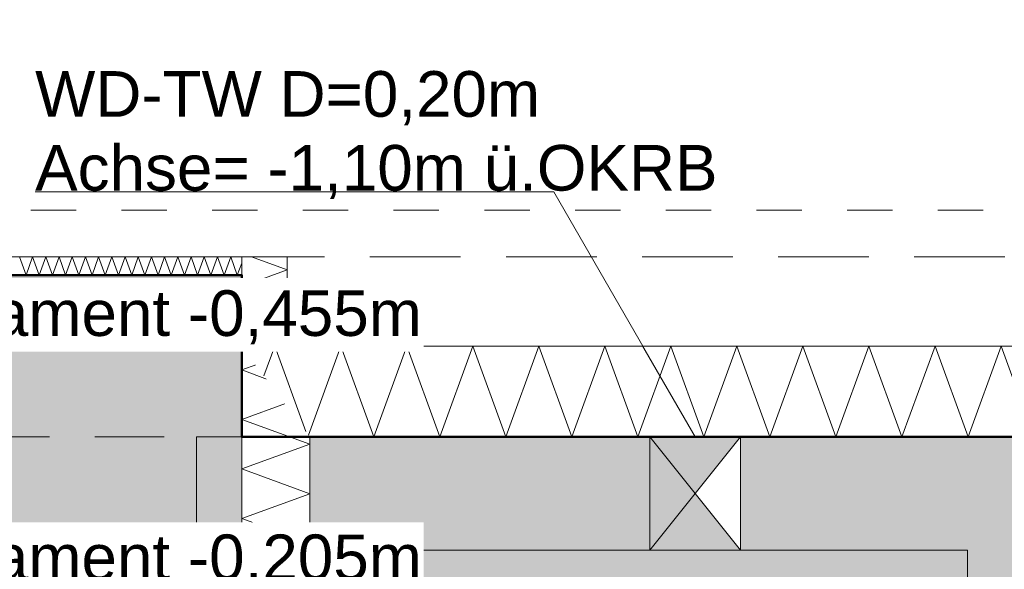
# Model space of a CAD drawing. Header units: metres. Extents: x -273 to 6, y -183 to 13.
# Tile 91 of 256: x -151.51 to -149.34, y -0.54 to 0.67. Entities that reach past the tile are written whole.
import ezdxf

# ---------------------------------------------------------------- set-up
doc = ezdxf.new("R2010")
doc.units = ezdxf.units.M
doc.header["$LTSCALE"] = 0.05
doc.header["$PDMODE"] = 1
doc.header["$PDSIZE"] = -2
for name, pattern in [('ISO-02 Strichlinie', [3.81, 3.048, -0.762]), ('ISO-03 Gestrichelt mit Abstand-3', [1.524, 0.6096, -0.9144]), ('Linienart-53', [5.291531, 3.175, -1.058062, 0.352704, -0.705764]), ('Linienart-Gestrichelt mit Abstand', [6, 4, -2])]:
    doc.linetypes.add(name, pattern=pattern)
doc.layers.get('0').update_dxf_attribs({"lineweight": 25})
for name, color, linetype, lineweight, true_color in [('00 -Bauelemente -Beton unbewehrt', 7, 'Continuous', 9, 0xf7e06e), ('00 -Bauelemente -Dämmung innen', 7, 'Continuous', 9, 0xff7fe6), ('30 -32 Gründung- 2 Flachgründungen u. Bodenplatten', 7, 'Continuous', 9, 0xff6633), ('30 -34 Innenwände- 11 Durchbruch', 4, 'Continuous', 9, 0x00ffff), ('70 -72 Beschriftung- 1 Beschriftung allgemein', 7, 'Continuous', 9, 0xff6633), ('70 -76 Bemaßung- 2 Allgemein', 7, 'Continuous', 5, 0x6666cc), ('CW-Unsichtbar', 7, 'Continuous', 9, 0x599559)]:
    doc.layers.add(name, color=color, linetype=linetype, lineweight=lineweight, true_color=true_color)
doc.layers.add('70 -71 Achsen- 1 Gebäudeachsen', color=7, linetype='Linienart-53', lineweight=18)
doc.layers.add('Keine', color=7, linetype='Continuous', lineweight=9)
doc.styles.add('Arial', font='arial.ttf')
doc.dimstyles.new('k+k 1_50', dxfattribs={"dimtxt": 0.100689, "dimasz": 0.05302, "dimexe": 0.05, "dimexo": 0.15, "dimgap": 0.01, "dimtad": 1, "dimdec": 3, "dimtxsty": 'Arial', "dimblk": 'VW_SLASH', "dimblk1": 'VW_SLASH', "dimblk2": 'VW_SLASH', "dimcen": 0, "dimdle": 0.05, "dimadec": 3, "dimazin": 0, "dimtfac": 0.75, "dimtdec": 3, "dimtix": 1, "dimtmove": 0, "dimatfit": 0, "dimldrblk": 'VW_SLASH-1', "dimfxl": 0.125, "dimfxlon": 1, "dimfrac": 2, "dimtolj": 1, "dimarcsym": 0})
doc.dimstyles.new('k+k_klein', dxfattribs={"dimtxt": 0.100689, "dimasz": 0.05302, "dimexe": 0.05, "dimexo": 0.15, "dimgap": 0.005, "dimtad": 1, "dimdec": 3, "dimtxsty": 'Arial', "dimblk": 'VW_SLASH-2', "dimblk1": 'VW_SLASH-2', "dimblk2": 'VW_SLASH-2', "dimcen": 0, "dimdle": 0.025, "dimadec": 3, "dimazin": 0, "dimtfac": 0.75, "dimtdec": 3, "dimtix": 1, "dimtmove": 0, "dimatfit": 0, "dimldrblk": 'VW_FILLEDARROW', "dimfxl": 0.1, "dimfxlon": 1, "dimfrac": 2, "dimtolj": 1, "dimarcsym": 0})

# ---------------------------------------------------------------- blocks, each defined once
blk = doc.blocks.new('_Achsen (3D)')
at = {"layer": '70 -71 Achsen- 1 Gebäudeachsen', "transparency": 33554687}
blk.add_line((-179.668, -0.447), (3.826, -0.447), dxfattribs=at)
blk = doc.blocks.new('Gruppe-754')
at = {"color": 255, "linetype": 'Continuous', "lineweight": 5}
blk.add_wipeout([(-154.321, 0.1099), (-151.021, 0.1099), (-151.021, 0.1499), (-154.321, 0.1499)], dxfattribs=at).dxf.layer = '00 -Bauelemente -Dämmung innen'
blk = doc.blocks.new('Gruppe-755')
at = {"layer": '00 -Bauelemente -Dämmung innen', "color": 7, "transparency": 33554687, "flags": 128}
blk.add_lwpolyline([(-151.5111, 0.1499), (-151.4966, 0.1099), (-151.482, 0.1499), (-151.4675, 0.1099), (-151.4529, 0.1499), (-151.4384, 0.1099), (-151.4238, 0.1499), (-151.4092, 0.1099), (-151.3947, 0.1499), (-151.3801, 0.1099), (-151.3656, 0.1499), (-151.351, 0.1099), (-151.3364, 0.1499), (-151.3219, 0.1099), (-151.3073, 0.1499), (-151.2928, 0.1099), (-151.2782, 0.1499), (-151.2636, 0.1099), (-151.2491, 0.1499), (-151.2345, 0.1099), (-151.22, 0.1499), (-151.2054, 0.1099), (-151.1909, 0.1499), (-151.1763, 0.1099), (-151.1617, 0.1499), (-151.1472, 0.1099), (-151.1326, 0.1499), (-151.1181, 0.1099), (-151.1035, 0.1499), (-151.0889, 0.1099), (-151.0744, 0.1499), (-151.0598, 0.1099), (-151.0453, 0.1499), (-151.0307, 0.1099), (-151.021, 0.1366)], dxfattribs=at)
blk = doc.blocks.new('Gruppe-757')
at = {"layer": '00 -Bauelemente -Dämmung innen', "color": 7, "linetype": 'Continuous', "lineweight": 9, "transparency": 33554687}
blk.add_line((-151.021, 0.1099), (-151.021, 0.1499), dxfattribs=at)
blk = doc.blocks.new('Gruppe-758')
at = {"color": 7, "transparency": 33554687}
blk.add_blockref('Gruppe-757', (0, 0), dxfattribs=at)
blk = doc.blocks.new('Gruppe-759')
at = {"layer": '00 -Bauelemente -Dämmung innen', "color": 7, "linetype": 'Continuous', "lineweight": 9, "transparency": 33554687}
blk.add_line((-151.021, 0.1499), (-154.321, 0.1499), dxfattribs=at)
blk = doc.blocks.new('Gruppe-760')
at = {"layer": '00 -Bauelemente -Dämmung innen', "color": 7, "linetype": 'Continuous', "lineweight": 9, "transparency": 33554687}
blk.add_line((-154.321, 0.1099), (-151.021, 0.1099), dxfattribs=at)
blk = doc.blocks.new('Gruppe-761')
at = {"color": 7, "transparency": 33554687}
for name in ['Gruppe-759', 'Gruppe-760']:
    blk.add_blockref(name, (0, 0), dxfattribs=at)
blk = doc.blocks.new('Gruppe-762')
at = {"layer": '00 -Bauelemente -Dämmung innen', "color": 7}
blk.add_blockref('Gruppe-754', (0, 0), dxfattribs=at)
at = {"color": 7, "transparency": 33554687}
for name in ['Gruppe-758', 'Gruppe-761']:
    blk.add_blockref(name, (0, 0), dxfattribs=at)
at = {"layer": '00 -Bauelemente -Dämmung innen', "color": 7, "transparency": 33554687}
blk.add_blockref('Gruppe-755', (0, 0), dxfattribs=at)
blk = doc.blocks.new('Gruppe-763')
at = {"layer": '00 -Bauelemente -Dämmung innen', "color": 7, "transparency": 33554687}
blk.add_blockref('Gruppe-762', (0, 0), dxfattribs=at)
at = {"layer": '00 -Bauelemente -Dämmung innen', "color": 0, "flags": 1}
for tag in ['IFC_UUID', 'instanceID', 'prm0_name', 'prm0_type', 'prm0_value', 'prm1_name', 'prm1_type', 'prm1_value', 'prm2_name', 'prm2_type', 'prm2_value', 'prm3_name', 'prm3_type', 'prm3_value', 'prm4_name', 'prm4_type', 'prm4_value', 'prm5_name', 'prm5_type', 'prm5_value', 'prm6_name', 'prm6_type', 'prm6_value']:
    blk.add_attdef(tag, (-154.321, 0.1099), '', height=0.00018, dxfattribs=at)
blk = doc.blocks.new('Gruppe-764')
at = {"color": 255, "linetype": 'Continuous', "lineweight": 5}
blk.add_wipeout([(-150.921, -0.097), (-150.921, 0.1499), (-151.021, 0.1499), (-151.021, -0.097)], dxfattribs=at).dxf.layer = '00 -Bauelemente -Dämmung innen'
blk = doc.blocks.new('Gruppe-765')
at = {"layer": '00 -Bauelemente -Dämmung innen', "color": 7, "transparency": 33554687, "flags": 128}
blk.add_lwpolyline([(-150.921, -0.097), (-151.021, -0.0606), (-150.921, -0.0242), (-151.021, 0.0121), (-150.921, 0.0485), (-151.021, 0.0849), (-150.921, 0.1213), (-150.9994, 0.1499)], dxfattribs=at)
blk = doc.blocks.new('Gruppe-766')
at = {"layer": '00 -Bauelemente -Dämmung innen', "color": 7, "linetype": 'Continuous', "lineweight": 9, "transparency": 33554687}
blk.add_line((-151.021, -0.097), (-150.921, -0.097), dxfattribs=at)
blk = doc.blocks.new('Gruppe-767')
at = {"layer": '00 -Bauelemente -Dämmung innen', "color": 7, "linetype": 'Continuous', "lineweight": 9, "transparency": 33554687}
blk.add_line((-150.921, 0.1499), (-151.021, 0.1499), dxfattribs=at)
blk = doc.blocks.new('Gruppe-768')
at = {"color": 7, "transparency": 33554687}
for name in ['Gruppe-767', 'Gruppe-766']:
    blk.add_blockref(name, (0, 0), dxfattribs=at)
blk = doc.blocks.new('Gruppe-769')
at = {"layer": '00 -Bauelemente -Dämmung innen', "color": 7, "linetype": 'Continuous', "lineweight": 9, "transparency": 33554687}
blk.add_line((-151.021, 0.1499), (-151.021, -0.097), dxfattribs=at)
blk = doc.blocks.new('Gruppe-770')
at = {"layer": '00 -Bauelemente -Dämmung innen', "color": 7, "linetype": 'Continuous', "lineweight": 9, "transparency": 33554687}
blk.add_line((-150.921, -0.097), (-150.921, 0.1499), dxfattribs=at)
blk = doc.blocks.new('Gruppe-771')
at = {"color": 7, "transparency": 33554687}
for name in ['Gruppe-769', 'Gruppe-770']:
    blk.add_blockref(name, (0, 0), dxfattribs=at)
blk = doc.blocks.new('Gruppe-772')
at = {"layer": '00 -Bauelemente -Dämmung innen', "color": 7}
blk.add_blockref('Gruppe-764', (0, 0), dxfattribs=at)
at = {"color": 7, "transparency": 33554687}
for name in ['Gruppe-768', 'Gruppe-771']:
    blk.add_blockref(name, (0, 0), dxfattribs=at)
at = {"layer": '00 -Bauelemente -Dämmung innen', "color": 7, "transparency": 33554687}
blk.add_blockref('Gruppe-765', (0, 0), dxfattribs=at)
blk = doc.blocks.new('Gruppe-773')
at = {"layer": '00 -Bauelemente -Dämmung innen', "color": 7, "transparency": 33554687}
blk.add_blockref('Gruppe-772', (0, 0), dxfattribs=at)
at = {"layer": '00 -Bauelemente -Dämmung innen', "color": 0, "flags": 1}
for tag in ['prm0_value', 'prm1_value', 'prm2_value', 'prm3_value', 'prm4_value', 'prm5_value', 'prm6_value', 'IFC_UUID', 'instanceID', 'prm0_name', 'prm0_type', 'prm1_name', 'prm1_type', 'prm2_name', 'prm2_type', 'prm3_name', 'prm3_type', 'prm4_name', 'prm4_type', 'prm5_name', 'prm5_type', 'prm6_name', 'prm6_type']:
    blk.add_attdef(tag, (-151.021, -0.097), '', height=0.00018, dxfattribs=at)
blk = doc.blocks.new('Gruppe-2113')
at = {"color": 255, "linetype": 'Continuous', "lineweight": 5}
blk.add_wipeout([(-150.8709, -2.247), (-150.8709, -0.247), (-151.0209, -0.0424), (-151.0209, -2.447)], dxfattribs=at).dxf.layer = '00 -Bauelemente -Dämmung innen'
blk = doc.blocks.new('Gruppe-2114')
at = {"layer": '00 -Bauelemente -Dämmung innen', "color": 7, "transparency": 33554687, "flags": 128}
for points in [[(-150.9638, -0.1202), (-151.0209, -0.0994), (-150.9879, -0.0874)], [(-150.9638, -0.1202), (-151.0209, -0.0994), (-150.9879, -0.0874)], [(-150.8709, -0.5908), (-151.0209, -0.5362), (-150.8709, -0.4816), (-151.0209, -0.427), (-150.8709, -0.3724), (-151.0209, -0.3178), (-150.8709, -0.2632), (-151.0209, -0.2086), (-150.9247, -0.1736)]]:
    blk.add_lwpolyline(points, dxfattribs=at)
blk = doc.blocks.new('Gruppe-2115')
at = {"layer": '00 -Bauelemente -Dämmung innen', "color": 7, "linetype": 'Continuous', "lineweight": 9, "transparency": 33554687}
blk.add_line((-151.0209, -0.0424), (-151.0209, -2.447), dxfattribs=at)
blk = doc.blocks.new('Gruppe-2116')
at = {"layer": '00 -Bauelemente -Dämmung innen', "color": 7, "linetype": 'Continuous', "lineweight": 9, "transparency": 33554687}
blk.add_line((-150.8709, -2.247), (-150.8709, -0.247), dxfattribs=at)
blk = doc.blocks.new('Gruppe-2117')
at = {"layer": '00 -Bauelemente -Dämmung innen', "color": 7, "transparency": 33554687}
for name in ['Gruppe-2115', 'Gruppe-2116']:
    blk.add_blockref(name, (0, 0), dxfattribs=at)
blk = doc.blocks.new('Gruppe-2118')
at = {"layer": '00 -Bauelemente -Dämmung innen', "color": 7}
blk.add_blockref('Gruppe-2113', (0, 0), dxfattribs=at)
at = {"layer": '00 -Bauelemente -Dämmung innen', "color": 7, "transparency": 33554687}
for name in ['Gruppe-2117', 'Gruppe-2114']:
    blk.add_blockref(name, (0, 0), dxfattribs=at)
blk = doc.blocks.new('Gruppe-2119')
at = {"layer": '00 -Bauelemente -Dämmung innen', "color": 7, "transparency": 33554687}
blk.add_blockref('Gruppe-2118', (0, 0), dxfattribs=at)
at = {"layer": '00 -Bauelemente -Dämmung innen', "color": 0, "flags": 1}
for tag in ['prm0_value', 'prm1_value', 'prm2_value', 'prm3_value', 'prm4_value', 'prm5_value', 'prm6_value', 'IFC_UUID', 'instanceID', 'prm0_name', 'prm0_type', 'prm1_name', 'prm1_type', 'prm2_name', 'prm2_type', 'prm3_name', 'prm3_type', 'prm4_name', 'prm4_type', 'prm5_name', 'prm5_type', 'prm6_name', 'prm6_type']:
    blk.add_attdef(tag, (-151.0209, -2.447), '', height=0.00018, dxfattribs=at)
blk = doc.blocks.new('Gruppe-2127')
at = {"layer": '30 -32 Gründung- 2 Flachgründungen u. Bodenplatten', "flags": 128}
blk.add_lwpolyline([(-154.221, 0.1099), (-151.021, 0.1099), (-151.021, -2.8901), (-154.221, -2.8901)], close=True, dxfattribs=at)
blk = doc.blocks.new('Gruppe-2218')
at = {"color": 255, "linetype": 'Continuous', "lineweight": 5}
blk.add_wipeout([(-150.8709, -0.247), (-149.1709, -0.247), (-149.1709, -0.047), (-151.021, -0.047)], dxfattribs=at).dxf.layer = '00 -Bauelemente -Dämmung innen'
blk = doc.blocks.new('Gruppe-2219')
at = {"layer": '00 -Bauelemente -Dämmung innen', "color": 7, "transparency": 33554687, "flags": 128}
for points in [[(-150.972, -0.1123), (-150.9482, -0.047), (-150.8797, -0.2353)], [(-149.1709, -0.1303), (-149.2011, -0.047), (-149.2739, -0.247), (-149.3467, -0.047), (-149.4195, -0.247), (-149.4923, -0.047), (-149.5651, -0.247), (-149.6379, -0.047), (-149.7107, -0.247), (-149.7835, -0.047), (-149.8563, -0.247), (-149.9291, -0.047), (-150.0019, -0.247), (-150.0747, -0.047), (-150.1475, -0.247), (-150.2203, -0.047), (-150.2931, -0.247), (-150.3659, -0.047), (-150.4386, -0.247), (-150.5114, -0.047), (-150.5842, -0.247), (-150.657, -0.047), (-150.7298, -0.247), (-150.8026, -0.047), (-150.8739, -0.243)]]:
    blk.add_lwpolyline(points, dxfattribs=at)
blk = doc.blocks.new('Gruppe-2220')
at = {"layer": '00 -Bauelemente -Dämmung innen', "color": 7, "linetype": 'Continuous', "lineweight": 9, "transparency": 33554687}
blk.add_line((-149.1709, -0.247), (-149.1709, -0.047), dxfattribs=at)
blk = doc.blocks.new('Gruppe-2221')
at = {"layer": '00 -Bauelemente -Dämmung innen', "color": 7, "transparency": 33554687}
blk.add_blockref('Gruppe-2220', (0, 0), dxfattribs=at)
blk = doc.blocks.new('Gruppe-2222')
at = {"layer": '00 -Bauelemente -Dämmung innen', "color": 7, "linetype": 'Continuous', "lineweight": 9, "transparency": 33554687}
blk.add_line((-149.1709, -0.047), (-151.021, -0.047), dxfattribs=at)
blk = doc.blocks.new('Gruppe-2223')
at = {"layer": '00 -Bauelemente -Dämmung innen', "color": 7, "linetype": 'Continuous', "lineweight": 9, "transparency": 33554687}
blk.add_line((-150.8709, -0.247), (-149.1709, -0.247), dxfattribs=at)
blk = doc.blocks.new('Gruppe-2224')
at = {"layer": '00 -Bauelemente -Dämmung innen', "color": 7, "transparency": 33554687}
for name in ['Gruppe-2222', 'Gruppe-2223']:
    blk.add_blockref(name, (0, 0), dxfattribs=at)
blk = doc.blocks.new('Gruppe-2225')
at = {"layer": '00 -Bauelemente -Dämmung innen', "color": 7}
blk.add_blockref('Gruppe-2218', (0, 0), dxfattribs=at)
at = {"layer": '00 -Bauelemente -Dämmung innen', "color": 7, "transparency": 33554687}
for name in ['Gruppe-2224', 'Gruppe-2219', 'Gruppe-2221']:
    blk.add_blockref(name, (0, 0), dxfattribs=at)
blk = doc.blocks.new('Gruppe-2226')
at = {"layer": '00 -Bauelemente -Dämmung innen', "color": 7, "transparency": 33554687}
blk.add_blockref('Gruppe-2225', (0, 0), dxfattribs=at)
at = {"layer": '00 -Bauelemente -Dämmung innen', "color": 0, "flags": 1}
for tag in ['prm0_value', 'prm1_value', 'prm2_value', 'prm3_value', 'prm4_value', 'prm5_value', 'prm6_value', 'IFC_UUID', 'instanceID', 'prm0_name', 'prm0_type', 'prm1_name', 'prm1_type', 'prm2_name', 'prm2_type', 'prm3_name', 'prm3_type', 'prm4_name', 'prm4_type', 'prm5_name', 'prm5_type', 'prm6_name', 'prm6_type']:
    blk.add_attdef(tag, (-151.021, -0.247), '', height=0.00018, dxfattribs=at)
blk = doc.blocks.new('Gruppe-2453')
at = {"layer": '30 -34 Innenwände- 11 Durchbruch', "flags": 128}
blk.add_lwpolyline([(-150.1209, -0.247), (-149.9209, -0.247), (-150.1209, -0.497), (-149.9209, -0.497)], close=True, dxfattribs=at)
blk = doc.blocks.new('Gruppe-2454')
at = {"layer": '30 -34 Innenwände- 11 Durchbruch', "linetype": 'Continuous', "lineweight": 0}
blk.add_hatch(color=4, dxfattribs=at).paths.add_polyline_path([(-150.1209, -0.497), (-150.1209, -0.247), (-149.9209, -0.497), (-149.9209, -0.247)])
at = {"layer": '30 -34 Innenwände- 11 Durchbruch', "flags": 128}
blk.add_lwpolyline([(-150.1209, -0.497), (-150.1209, -0.247), (-149.9209, -0.497), (-149.9209, -0.247)], close=True, dxfattribs=at)
blk = doc.blocks.new('Gruppe-2455')
at = {"layer": '30 -34 Innenwände- 11 Durchbruch', "insert": (-151.4765, 0.2775), "char_height": 0.100689, "attachment_point": 7, "line_spacing_factor": 0.970891, "style": 'Arial'}
blk.add_mtext('WD-TW D=0,20m\\PAchse= -1,10m ü.OKRB', dxfattribs=at)
blk = doc.blocks.new('Gruppe-2456')
at = {"layer": '30 -34 Innenwände- 11 Durchbruch', "color": 7, "transparency": 33554687}
blk.add_blockref('Gruppe-2455', (0, 0), dxfattribs=at)
at = {"layer": '30 -34 Innenwände- 11 Durchbruch'}
for name in ['Gruppe-2453', 'Gruppe-2454']:
    blk.add_blockref(name, (0, 0), dxfattribs=at)
blk = doc.blocks.new('Gruppe-2457')
at = {"layer": 'CW-Unsichtbar', "linetype": 'Continuous', "lineweight": 5, "transparency": 33554687}
for p in [(-150.1209, -0.372), (-149.9209, -0.372)]:
    blk.add_point(p, dxfattribs=at)
at = {"layer": '30 -34 Innenwände- 11 Durchbruch', "color": 7, "transparency": 33554687}
blk.add_blockref('Gruppe-2456', (0, 0), dxfattribs=at)
at = {"layer": '30 -34 Innenwände- 11 Durchbruch', "color": 0, "flags": 1}
for tag in ['prm0_value', 'prm1_value', 'prm2_value', 'prm3_value', 'prm4_value', 'prm5_value', 'prm6_value', 'prm7_value', 'IFC_UUID', 'instanceID', 'prm0_name', 'prm0_type', 'prm1_name', 'prm1_type', 'prm2_name', 'prm2_type', 'prm3_name', 'prm3_type', 'prm4_name', 'prm4_type', 'prm5_name', 'prm5_type', 'prm6_name', 'prm6_type', 'prm7_name', 'prm7_type']:
    blk.add_attdef(tag, (-151.4765, -0.497), '', height=0.00018, dxfattribs=at)
blk = doc.blocks.new('Gruppe-2490')
at = {"layer": 'Keine', "color": 7, "linetype": 'ISO-03 Gestrichelt mit Abstand-3', "lineweight": 9, "flags": 128}
blk.add_lwpolyline([(-159.876, 1.053), (-142.131, 1.053), (-142.131, 0.253), (-159.876, 0.253)], close=True, dxfattribs=at)
blk.add_lwpolyline([(-159.876, 1.053), (-142.131, 1.053), (-142.131, 0.253), (-159.876, 0.253)], close=True, dxfattribs=at)
blk = doc.blocks.new('_FU_2D LP5 (2D)')
at = {"layer": '30 -34 Innenwände- 11 Durchbruch'}
blk.add_line((-150.3330885, 0.29374798), (-151.47652862, 0.29374798), dxfattribs=at)
at = {"color": 255}
blk.add_wipeout([(-155.21099996, 0.14995802), (-155.21099996, -3.88011624), (-152.62099996, -3.88011624), (-152.62099996, -4.01704198), (-147.40086327, -4.01704198), (-147.40086327, -0.54704198), (-148.04086327, -0.54704198), (-148.04086327, -0.24704198), (-151.02099996, -0.24704198), (-151.02099996, 0.14995802)], dxfattribs=at).dxf.layer = '00 -Bauelemente -Beton unbewehrt'
at = {"layer": '00 -Bauelemente -Beton unbewehrt', "linetype": 'Continuous', "lineweight": 9}
h = blk.add_hatch(dxfattribs=at)
h.set_pattern_fill('Unbew_ Beton1 1mm SRF', style=0, pattern_type=2)
h.set_pattern_definition([(45, (0, 0), (0.088388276, 0.017677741), [0.075, -0.05])])
h.paths.add_polyline_path([(-155.21099996, 0.14995802), (-155.21099996, -3.88011624), (-152.62099996, -3.88011624), (-152.62099996, -4.01704198), (-147.40086327, -4.01704198), (-147.40086327, -0.54704198), (-148.04086327, -0.54704198), (-148.04086327, -0.24704198), (-151.02099996, -0.24704198), (-151.02099996, 0.14995802)])
at = {"layer": 'Keine', "linetype": 'Continuous', "lineweight": 0, "transparency": 33554511}
blk.add_hatch(color=43, dxfattribs=at).paths.add_polyline_path([(-150.62086327, -0.49704198), (-149.42086327, -0.49704198), (-149.42086327, -1.99704198), (-150.62086327, -1.99704198)])
at = {"layer": '00 -Bauelemente -Beton unbewehrt', "flags": 128}
blk.add_lwpolyline([(-155.21099996, 0.14995802), (-155.21099996, -3.88011624), (-152.62099996, -3.88011624), (-152.62099996, -4.01704198), (-147.40086327, -4.01704198), (-147.40086327, -0.54704198), (-148.04086327, -0.54704198), (-148.04086327, -0.24704198), (-151.02099996, -0.24704198), (-151.02099996, 0.14995802)], close=True, dxfattribs=at)
at = {"layer": '30 -32 Gründung- 2 Flachgründungen u. Bodenplatten', "flags": 128}
blk.add_lwpolyline([(-149.42086327, -1.99704198), (-150.62086327, -1.99704198), (-150.62086327, -0.49704198), (-149.42086327, -0.49704198)], close=True, dxfattribs=at)
at = {"layer": 'Keine', "flags": 128}
blk.add_lwpolyline([(-150.62086327, -0.49704198), (-149.42086327, -0.49704198), (-149.42086327, -1.99704198), (-150.62086327, -1.99704198)], close=True, dxfattribs=at)
at = {"layer": '00 -Bauelemente -Dämmung innen', "color": 7}
blk.add_blockref('Gruppe-763', (0, 0), dxfattribs=at)
blk.add_blockref('Gruppe-773', (0, 0), dxfattribs=at)
at = {"layer": 'Keine', "color": 1, "linetype": 'Linienart-Gestrichelt mit Abstand', "lineweight": 9, "true_color": 0xff0000, "flags": 128}
blk.add_lwpolyline([(6.03999377, -134.70913897), (4.10766281, -139.37286792), (2.43021044, -143.26963359), (0.229042, -148.18933714), (-1.94395765, -152.85045285), (-2.56993827, -154.15978267), (-4.36668217, -157.84024419, -0.1218666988), (-4.98756345, -158.57331042), (-24.20773646, -172.45584859, 0.2343426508), (-30.81423496, -181.88107792), (-30.81423496, -181.88107792, -0.1382747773), (-50.04185585, -181.32068598), (-50.04185585, -181.32068598), (-63.53399243, -176.93721776), (-98.52806435, -165.50668377), (-148.4236418, -149.2972654), (-209.68205216, -128.62056047), (-249.49758002, -116.74073979), (-271.8563458, -111.07977166), (-272.63374696, -110.30237051), (-272.63374694, -44.20319881), (-268.39909651, 0.15100107), (-267.46628238, 0.15012673), (-197.75478142, 0.14986172), (5.97600004, 0.14995802), (6.00607638, -63.16005056)], format="xyb", close=True, dxfattribs=at)
at = {"layer": '00 -Bauelemente -Dämmung innen', "color": 7}
blk.add_blockref('Gruppe-2119', (0, 0), dxfattribs=at)
at = {"layer": '30 -32 Gründung- 2 Flachgründungen u. Bodenplatten', "color": 7}
blk.add_blockref('Gruppe-2127', (0, 0), dxfattribs=at)
at = {"layer": '30 -32 Gründung- 2 Flachgründungen u. Bodenplatten', "linetype": 'ISO-02 Strichlinie'}
blk.add_line((-154.12099996, -0.24704198), (-151.12099996, -0.24704198), dxfattribs=at)
at = {"layer": '00 -Bauelemente -Dämmung innen', "color": 7}
blk.add_blockref('Gruppe-2226', (0, 0), dxfattribs=at)
at = {"layer": '00 -Bauelemente -Beton unbewehrt', "flags": 128}
blk.add_lwpolyline([(-151.12099996, -0.24704198), (-148.87086327, -0.24704198), (-148.87086327, -2.54704198), (-151.12099996, -2.54704198)], close=True, dxfattribs=at)
at = {"layer": '30 -32 Gründung- 2 Flachgründungen u. Bodenplatten', "flags": 128}
blk.add_lwpolyline([(-150.87086327, -0.24704198), (-150.87086327, -2.24704198), (-149.17086327, -2.24704198), (-149.17086327, -0.24704198)], close=True, dxfattribs=at)
at = {"layer": '30 -34 Innenwände- 11 Durchbruch'}
blk.add_line((-150.02086327, -0.24704198), (-150.3330885, 0.29374798), dxfattribs=at)
blk.add_blockref('Gruppe-2457', (0, 0), dxfattribs=at)
at = {"layer": '70 -72 Beschriftung- 1 Beschriftung allgemein', "color": 7}
blk.add_blockref('Gruppe-2490', (0, 0), dxfattribs=at)
at = {"layer": '70 -72 Beschriftung- 1 Beschriftung allgemein', "color": 103, "lineweight": 50, "true_color": 0x66cc7f, "flags": 128}
blk.add_lwpolyline([(-131.42099996, -0.24704198), (-135.82099996, -0.24704198), (-135.82099996, 0.10989813), (-139.02099996, 0.10989813), (-139.02099996, -0.24704198), (-143.42099996, -0.24704198), (-143.42099996, 0.10988735), (-146.62099996, 0.10988735), (-146.62099996, -0.24704198), (-151.02086327, -0.24704198), (-151.02099996, 0.10988376), (-154.22099996, 0.10988376), (-154.22099996, -0.24704198), (-159.62099996, -0.24704198)], dxfattribs=at)
blk = doc.blocks.new('VW_SLASH-2')
at = {"color": 0, "linetype": 'ByBlock', "lineweight": -2, "transparency": 16777216}
blk.add_line((0.472, 0), (-1, 0), dxfattribs=at)
at = {"color": 0, "lineweight": 5, "transparency": 16777216, "flags": 128}
blk.add_lwpolyline([(0.5, 0.5), (-0.5, -0.5)], dxfattribs=at)
blk = doc.blocks.new('*D2975')
at = {"layer": '70 -76 Bemaßung- 2 Allgemein', "color": 0, "lineweight": -2}
for p, q in [((-152.621, 1.8), (-152.621, 1.95)), ((-151.021, 1.8), (-151.021, 1.95)), ((-151.074, 1.9), (-152.568, 1.9))]:
    blk.add_line(p, q, dxfattribs=at)
at = {"layer": 'Defpoints', "color": 0}
for p in [(-152.621, 1.9), (-152.621, 0.153), (-151.021, 0.1499)]:
    blk.add_point(p, dxfattribs=at)
at = {"layer": '70 -76 Bemaßung- 2 Allgemein', "color": 0, "lineweight": -2, "xscale": 0.05302001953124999, "yscale": 0.05302001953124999, "zscale": 0.05302001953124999}
for p, rotation in [((-152.621, 1.9), 180), ((-151.021, 1.9), 360)]:
    blk.add_blockref('VW_SLASH-2', p, dxfattribs=dict(at, rotation=rotation))
at = {"layer": '70 -76 Bemaßung- 2 Allgemein', "color": 0, "insert": (-151.821, 1.9654), "char_height": 0.10069, "attachment_point": 5, "style": 'Arial'}
blk.add_mtext('\\A1;1,60', dxfattribs=at)
blk = doc.blocks.new('VW_FILLEDARROW')
at = {"linetype": 'Continuous', "lineweight": 0, "transparency": 16777216}
blk.add_hatch(color=0, dxfattribs=at).paths.add_polyline_path([(-2.829, 0.758), (0, 0), (-2.829, -0.758)])
at = {"color": 0, "lineweight": 5, "transparency": 16777216, "flags": 128}
blk.add_lwpolyline([(-2.829, 0.758), (0, 0), (-2.829, -0.758)], close=True, dxfattribs=at)
blk = doc.blocks.new('*D2976')
at = {"layer": '70 -76 Bemaßung- 2 Allgemein', "color": 0, "lineweight": -2}
for p, q in [((-151.021, 1.8), (-151.021, 1.95)), ((-150.871, 1.8), (-150.871, 1.95)), ((-150.924, 1.9), (-150.968, 1.9))]:
    blk.add_line(p, q, dxfattribs=at)
at = {"layer": 'Defpoints', "color": 0}
for p in [(-151.021, 1.9), (-151.021, 0.1499), (-150.871, -0.0402)]:
    blk.add_point(p, dxfattribs=at)
at = {"layer": '70 -76 Bemaßung- 2 Allgemein', "color": 0, "lineweight": -2, "xscale": 0.05302001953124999, "yscale": 0.05302001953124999, "zscale": 0.05302001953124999, "rotation": 180}
blk.add_blockref('VW_SLASH-2', (-151.021, 1.9), dxfattribs=at)
at = {"layer": '70 -76 Bemaßung- 2 Allgemein', "color": 0, "lineweight": -2, "xscale": 0.05302001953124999, "yscale": 0.05302001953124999, "zscale": 0.05302001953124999}
blk.add_blockref('VW_SLASH-2', (-150.871, 1.9), dxfattribs=at)
at = {"layer": '70 -76 Bemaßung- 2 Allgemein', "color": 0, "insert": (-150.946, 1.9564), "char_height": 0.10069, "attachment_point": 5, "style": 'Arial'}
blk.add_mtext('\\A1;15', dxfattribs=at)
blk = doc.blocks.new('*D2977')
at = {"layer": '70 -76 Bemaßung- 2 Allgemein', "color": 0, "lineweight": -2}
for p, q in [((-150.871, 1.8), (-150.871, 1.95)), ((-149.421, 1.8), (-149.421, 1.95)), ((-149.474, 1.9), (-150.818, 1.9))]:
    blk.add_line(p, q, dxfattribs=at)
at = {"layer": 'Defpoints', "color": 0}
for p in [(-150.871, 1.9), (-149.421, 0.153), (-150.871, -0.0402)]:
    blk.add_point(p, dxfattribs=at)
at = {"layer": '70 -76 Bemaßung- 2 Allgemein', "color": 0, "lineweight": -2, "xscale": 0.05302001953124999, "yscale": 0.05302001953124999, "zscale": 0.05302001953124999, "rotation": 180}
blk.add_blockref('VW_SLASH-2', (-150.871, 1.9), dxfattribs=at)
at = {"layer": '70 -76 Bemaßung- 2 Allgemein', "color": 0, "lineweight": -2, "xscale": 0.05302001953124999, "yscale": 0.05302001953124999, "zscale": 0.05302001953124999}
blk.add_blockref('VW_SLASH-2', (-149.421, 1.9), dxfattribs=at)
at = {"layer": '70 -76 Bemaßung- 2 Allgemein', "color": 0, "insert": (-150.146, 1.9654), "char_height": 0.10069, "attachment_point": 5, "style": 'Arial'}
blk.add_mtext('\\A1;1,45', dxfattribs=at)
blk = doc.blocks.new('*D2978')
at = {"layer": '70 -76 Bemaßung- 2 Allgemein', "color": 0, "lineweight": -2}
for p, q in [((-149.421, 1.8), (-149.421, 1.95)), ((-149.171, 1.8), (-149.171, 1.95)), ((-149.224, 1.9), (-149.368, 1.9))]:
    blk.add_line(p, q, dxfattribs=at)
at = {"layer": 'Defpoints', "color": 0}
for p in [(-149.421, 1.9), (-149.421, 0.153), (-149.171, 0.153)]:
    blk.add_point(p, dxfattribs=at)
at = {"layer": '70 -76 Bemaßung- 2 Allgemein', "color": 0, "lineweight": -2, "xscale": 0.05302001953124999, "yscale": 0.05302001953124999, "zscale": 0.05302001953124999, "rotation": 180}
blk.add_blockref('VW_SLASH-2', (-149.421, 1.9), dxfattribs=at)
at = {"layer": '70 -76 Bemaßung- 2 Allgemein', "color": 0, "lineweight": -2, "xscale": 0.05302001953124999, "yscale": 0.05302001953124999, "zscale": 0.05302001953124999}
blk.add_blockref('VW_SLASH-2', (-149.171, 1.9), dxfattribs=at)
at = {"layer": '70 -76 Bemaßung- 2 Allgemein', "color": 0, "insert": (-149.296, 1.9564), "char_height": 0.10069, "attachment_point": 5, "style": 'Arial'}
blk.add_mtext('\\A1;25', dxfattribs=at)
blk = doc.blocks.new('*D3220')
at = {"layer": '70 -76 Bemaßung- 2 Allgemein', "color": 0, "lineweight": -2}
for p, q in [((-151.021, 1.3), (-151.021, 1.45)), ((-150.921, 1.3), (-150.921, 1.45)), ((-151.074, 1.4), (-151.127, 1.4)), ((-150.921, 1.4), (-151.021, 1.4)), ((-150.868, 1.4), (-150.815, 1.4))]:
    blk.add_line(p, q, dxfattribs=at)
at = {"layer": 'Defpoints', "color": 0}
for p in [(-151.021, 1.4), (-150.921, 0.1499), (-151.021, -2.8901)]:
    blk.add_point(p, dxfattribs=at)
at = {"layer": '70 -76 Bemaßung- 2 Allgemein', "color": 0, "lineweight": -2, "xscale": 0.05302001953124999, "yscale": 0.05302001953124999, "zscale": 0.05302001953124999}
blk.add_blockref('VW_SLASH-2', (-151.021, 1.4), dxfattribs=at)
at = {"layer": '70 -76 Bemaßung- 2 Allgemein', "color": 0, "lineweight": -2, "xscale": 0.05302001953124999, "yscale": 0.05302001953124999, "zscale": 0.05302001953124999, "rotation": 180}
blk.add_blockref('VW_SLASH-2', (-150.921, 1.4), dxfattribs=at)
at = {"layer": '70 -76 Bemaßung- 2 Allgemein', "color": 0, "insert": (-150.971, 1.5089), "char_height": 0.10069, "attachment_point": 5, "style": 'Arial'}
blk.add_mtext('\\A1;10', dxfattribs=at)
blk = doc.blocks.new('*D3221')
at = {"layer": '70 -76 Bemaßung- 2 Allgemein', "color": 0, "lineweight": -2}
for p, q in [((-150.921, 1.3), (-150.921, 1.45)), ((-150.6209, 1.3), (-150.6209, 1.45)), ((-150.6739, 1.4), (-150.868, 1.4))]:
    blk.add_line(p, q, dxfattribs=at)
at = {"layer": 'Defpoints', "color": 0}
for p in [(-150.921, 1.4), (-150.921, 0.1499), (-150.6209, -1.997)]:
    blk.add_point(p, dxfattribs=at)
at = {"layer": '70 -76 Bemaßung- 2 Allgemein', "color": 0, "lineweight": -2, "xscale": 0.05302001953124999, "yscale": 0.05302001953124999, "zscale": 0.05302001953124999, "rotation": 180}
blk.add_blockref('VW_SLASH-2', (-150.921, 1.4), dxfattribs=at)
at = {"layer": '70 -76 Bemaßung- 2 Allgemein', "color": 0, "lineweight": -2, "xscale": 0.05302001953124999, "yscale": 0.05302001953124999, "zscale": 0.05302001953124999}
blk.add_blockref('VW_SLASH-2', (-150.6209, 1.4), dxfattribs=at)
at = {"layer": '70 -76 Bemaßung- 2 Allgemein', "color": 0, "insert": (-150.7709, 1.4809), "char_height": 0.10069, "attachment_point": 5, "style": 'Arial'}
blk.add_mtext('\\A1;30', dxfattribs=at)
blk = doc.blocks.new('*D3609')
at = {"layer": '70 -76 Bemaßung- 2 Allgemein', "color": 0, "lineweight": -2}
for p, q in [((-148.6709, -0.394), (-148.6709, -0.341)), ((-148.7709, -0.447), (-148.6209, -0.447)), ((-148.6709, -0.497), (-148.6709, -0.447)), ((-148.7709, -0.497), (-148.6209, -0.497)), ((-148.6709, -0.5501), (-148.6709, -0.6031))]:
    blk.add_line(p, q, dxfattribs=at)
at = {"layer": 'Defpoints', "color": 0}
for p in [(-149.1709, -0.447), (-148.6709, -0.447), (-149.4209, -0.497)]:
    blk.add_point(p, dxfattribs=at)
at = {"layer": '70 -76 Bemaßung- 2 Allgemein', "color": 0, "lineweight": -2, "xscale": 0.05302001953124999, "yscale": 0.05302001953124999, "zscale": 0.05302001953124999}
for p, rotation in [((-148.6709, -0.447), 270), ((-148.6709, -0.497), 90)]:
    blk.add_blockref('VW_SLASH-2', p, dxfattribs=dict(at, rotation=rotation))
at = {"layer": '70 -76 Bemaßung- 2 Allgemein', "color": 0, "insert": (-148.7518, -0.5377), "char_height": 0.10069, "attachment_point": 5, "rotation": 90, "style": 'Arial'}
blk.add_mtext('\\A1;5', dxfattribs=at)
blk = doc.blocks.new('*D3610')
at = {"layer": '70 -76 Bemaßung- 2 Allgemein', "color": 0, "lineweight": -2}
for p, q in [((-148.7709, -0.497), (-148.6209, -0.497)), ((-148.6709, -1.944), (-148.6709, -0.5501)), ((-148.7709, -1.997), (-148.6209, -1.997))]:
    blk.add_line(p, q, dxfattribs=at)
at = {"layer": 'Defpoints', "color": 0}
for p in [(-149.4209, -0.497), (-148.6709, -0.497), (-149.4209, -1.997)]:
    blk.add_point(p, dxfattribs=at)
at = {"layer": '70 -76 Bemaßung- 2 Allgemein', "color": 0, "lineweight": -2, "xscale": 0.05302001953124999, "yscale": 0.05302001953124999, "zscale": 0.05302001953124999}
for p, rotation in [((-148.6709, -0.497), 90), ((-148.6709, -1.997), 270)]:
    blk.add_blockref('VW_SLASH-2', p, dxfattribs=dict(at, rotation=rotation))
at = {"layer": '70 -76 Bemaßung- 2 Allgemein', "color": 0, "insert": (-148.7363, -1.247), "char_height": 0.10069, "attachment_point": 5, "rotation": 90, "style": 'Arial'}
blk.add_mtext('\\A1;1,50', dxfattribs=at)
blk = doc.blocks.new('Gruppe-2912')
at = {"color": 255}
for points in [[(-152.1364, -0.0588), (-150.6198, -0.0588), (-150.6198, 0.1035), (-152.1364, 0.1035)], [(-152.1364, -0.5975), (-150.6198, -0.5975), (-150.6198, -0.4353), (-152.1364, -0.4353)]]:
    blk.add_wipeout(points, dxfattribs=at).dxf.layer = '70 -72 Beschriftung- 1 Beschriftung allgemein'
at = {"layer": '30 -32 Gründung- 2 Flachgründungen u. Bodenplatten', "linetype": 'Continuous', "lineweight": 0, "transparency": 33554687}
for points in [[(-152.1364, -0.0588), (-151.9482, -0.247), (-151.76, -0.0588)], [(-152.1364, -0.4353), (-151.9482, -0.247), (-151.76, -0.4353)]]:
    blk.add_hatch(color=7, dxfattribs=at).paths.add_polyline_path(points)
at = {"layer": '30 -32 Gründung- 2 Flachgründungen u. Bodenplatten', "flags": 128}
for points in [[(-152.1364, -0.0588), (-151.9482, -0.247), (-151.76, -0.0588)], [(-152.1364, -0.4353), (-151.9482, -0.247), (-151.76, -0.4353)]]:
    blk.add_lwpolyline(points, close=True, dxfattribs=at)
at = {"layer": '70 -72 Beschriftung- 1 Beschriftung allgemein', "char_height": 0.100689, "attachment_point": 2, "line_spacing_factor": 0.970891, "style": 'Arial'}
for s, insert in [('OK Fundament -0,455m', (-151.3781, 0.0764)), ('OK Fundament -0,205m', (-151.3781, -0.4623))]:
    blk.add_mtext(s, dxfattribs=dict(at, insert=insert))
blk = doc.blocks.new('VW_SLASH')
at = {"color": 0, "linetype": 'ByBlock', "lineweight": -2, "transparency": 16777216}
blk.add_line((0.943, 0), (-1, 0), dxfattribs=at)
at = {"color": 0, "lineweight": 20, "transparency": 16777216, "flags": 128}
blk.add_lwpolyline([(0.5, 0.5), (-0.5, -0.5)], dxfattribs=at)
blk = doc.blocks.new('*D4110')
at = {"layer": '70 -76 Bemaßung- 2 Allgemein', "color": 0, "lineweight": -2}
for p, q in [((-150.6209, -0.7449), (-150.6209, -0.9199)), ((-150.0209, -0.7449), (-150.0209, -0.9199)), ((-150.0739, -0.8699), (-150.5678, -0.8699))]:
    blk.add_line(p, q, dxfattribs=at)
at = {"layer": 'Defpoints', "color": 0}
for p in [(-150.6209, -0.497), (-150.0209, -0.497), (-150.6209, -0.8699)]:
    blk.add_point(p, dxfattribs=at)
at = {"layer": '70 -76 Bemaßung- 2 Allgemein', "color": 0, "lineweight": -2, "xscale": 0.05302001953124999, "yscale": 0.05302001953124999, "zscale": 0.05302001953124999, "rotation": 180}
blk.add_blockref('VW_SLASH', (-150.6209, -0.8699), dxfattribs=at)
at = {"layer": '70 -76 Bemaßung- 2 Allgemein', "color": 0, "lineweight": -2, "xscale": 0.05302001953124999, "yscale": 0.05302001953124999, "zscale": 0.05302001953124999}
blk.add_blockref('VW_SLASH', (-150.0209, -0.8699), dxfattribs=at)
at = {"layer": '70 -76 Bemaßung- 2 Allgemein', "color": 0, "insert": (-150.3209, -0.8085), "char_height": 0.10069, "attachment_point": 5, "style": 'Arial'}
blk.add_mtext('\\A1;60', dxfattribs=at)
blk = doc.blocks.new('VW_SLASH-1')
at = {"color": 0, "linetype": 'ByBlock', "lineweight": -2, "transparency": 16777216}
blk.add_line((0.943, 0), (-1, 0), dxfattribs=at)
at = {"color": 0, "lineweight": 5, "transparency": 16777216, "flags": 128}
blk.add_lwpolyline([(0.5, 0.5), (-0.5, -0.5)], dxfattribs=at)
blk = doc.blocks.new('Gruppe-2789')
at = {"layer": '70 -76 Bemaßung- 2 Allgemein'}
for base, p1, p2, text, override, picture, middle in [((-152.62099996, 1.89995802), (-151.02099996, 0.14988376), (-152.62099996, 0.15295802), '1,60', {"dimtxt": 0.100689, "dimgap": 0.005, "dimdec": 8, "dimpost": '<>', "dimtxsty": 'Arial', "dimtmove": 2}, '*D2975', (-151.82099996, 1.96542156)), ((-151.02099996, 1.89995802), (-150.87099996, -0.04015581), (-151.02099996, 0.14988376), '15', {"dimtxt": 0.100689, "dimgap": 0.005, "dimdec": 8, "dimpost": '<>', "dimtxsty": 'Arial', "dimtix": 0, "dimtmove": 2}, '*D2976', (-150.94599996, 1.95635958)), ((-150.87099996, 1.89995802), (-149.42099996, 0.15295802), (-150.87099996, -0.04015581), '1,45', {"dimtxt": 0.100689, "dimgap": 0.005, "dimdec": 8, "dimpost": '<>', "dimtxsty": 'Arial', "dimtmove": 2}, '*D2977', (-150.14599996, 1.96542156)), ((-149.42099996, 1.89995802), (-149.17099996, 0.15295802), (-149.42099996, 0.15295802), '25', {"dimtxt": 0.100689, "dimgap": 0.005, "dimdec": 8, "dimpost": '<>', "dimtxsty": 'Arial', "dimtmove": 2}, '*D2978', (-149.29599996, 1.95635958))]:
    dim = blk.add_linear_dim(base=base, p1=p1, p2=p2, text=text, dimstyle='k+k_klein', override=override, dxfattribs=at)
    dim.commit()
    dim.dimension.update_dxf_attribs({"geometry": picture, "text_midpoint": middle})
blk = doc.blocks.new('Gruppe-2794')
at = {"layer": '70 -76 Bemaßung- 2 Allgemein'}
dim = blk.add_linear_dim(base=(-151.02099996, 1.39995802), p1=(-150.92099996, 0.14988376), p2=(-151.02099996, -2.89011624), text='10', dimstyle='k+k_klein', override={"dimtxt": 0.100689, "dimgap": 0.005, "dimdec": 8, "dimpost": '<>', "dimtxsty": 'Arial', "dimtix": 0, "dimtmove": 2}, dxfattribs=at)
dim.commit()
dim.dimension.update_dxf_attribs({"geometry": '*D3220', "text_midpoint": (-150.97099996, 1.50885958)})
dim = blk.add_linear_dim(base=(-150.92099996, 1.39995802), p1=(-150.62086327, -1.99704198), p2=(-150.92099996, 0.14988376), text='30', dimstyle='k+k_klein', override={"dimtxt": 0.100689, "dimgap": 1e-13, "dimpost": '<>', "dimtxsty": 'Arial', "dimtmove": 2}, dxfattribs=at)
dim.commit()
dim.dimension.update_dxf_attribs({"geometry": '*D3221', "text_midpoint": (-150.77093162, 1.48092052), "dimtype": 160})
blk = doc.blocks.new('Gruppe-2813')
at = {"layer": '70 -76 Bemaßung- 2 Allgemein'}
dim = blk.add_linear_dim(base=(-148.67086327, -0.44704198), p1=(-149.42086327, -0.49704198), p2=(-149.17086327, -0.44704198), angle=270, text='5', dimstyle='k+k_klein', override={"dimtxt": 0.100689, "dimgap": 2.1622e-06, "dimdec": 8, "dimpost": '<>', "dimtxsty": 'Arial', "dimtix": 0, "dimtmove": 2}, dxfattribs=at)
dim.commit()
dim.dimension.update_dxf_attribs({"geometry": '*D3609', "text_midpoint": (-148.75182361, -0.53769273), "dimtype": 160})
dim = blk.add_linear_dim(base=(-148.67086327, -0.49704198), p1=(-149.42086327, -1.99704198), p2=(-149.42086327, -0.49704198), angle=270, text='1,50', dimstyle='k+k_klein', override={"dimtxt": 0.100689, "dimgap": 0.005, "dimdec": 8, "dimpost": '<>', "dimtxsty": 'Arial', "dimtmove": 2}, dxfattribs=at)
dim.commit()
dim.dimension.update_dxf_attribs({"geometry": '*D3610', "text_midpoint": (-148.73632681, -1.24704198)})
blk = doc.blocks.new('_FU_2D Bemaßung_ Beschriftung (3D)')
at = {"layer": '70 -76 Bemaßung- 2 Allgemein'}
for name in ['Gruppe-2789', 'Gruppe-2794', 'Gruppe-2813']:
    blk.add_blockref(name, (0, 0), dxfattribs=at)
at = {"layer": '70 -72 Beschriftung- 1 Beschriftung allgemein', "color": 7}
blk.add_blockref('Gruppe-2912', (0, 0), dxfattribs=at)
at = {"layer": '70 -76 Bemaßung- 2 Allgemein'}
dim = blk.add_linear_dim(base=(-150.62086327, -0.86988921), p1=(-150.02086327, -0.49704198), p2=(-150.62086327, -0.49704198), text='60', dimstyle='k+k 1_50', override={"dimtxt": 0.100689, "dimgap": 0.01, "dimdec": 8, "dimpost": '<>', "dimtxsty": 'Arial', "dimtmove": 2}, dxfattribs=at)
dim.commit()
dim.dimension.update_dxf_attribs({"geometry": '*D4110', "text_midpoint": (-150.32086327, -0.80848765)})

msp = doc.modelspace()

# ---------------------------------------------------------------- block references
at = {"layer": 'Keine', "color": 1}
msp.add_blockref('_Achsen (3D)', (0, 0), dxfattribs=at)

# ---------------------------------------------------------------- next in the draw order: block references
msp.add_blockref('_FU_2D LP5 (2D)', (0, 0), dxfattribs=at)

# ---------------------------------------------------------------- next in the draw order: block references
msp.add_blockref('_FU_2D Bemaßung_ Beschriftung (3D)', (0, 0), dxfattribs=at)

doc.saveas('drawing.dxf')
